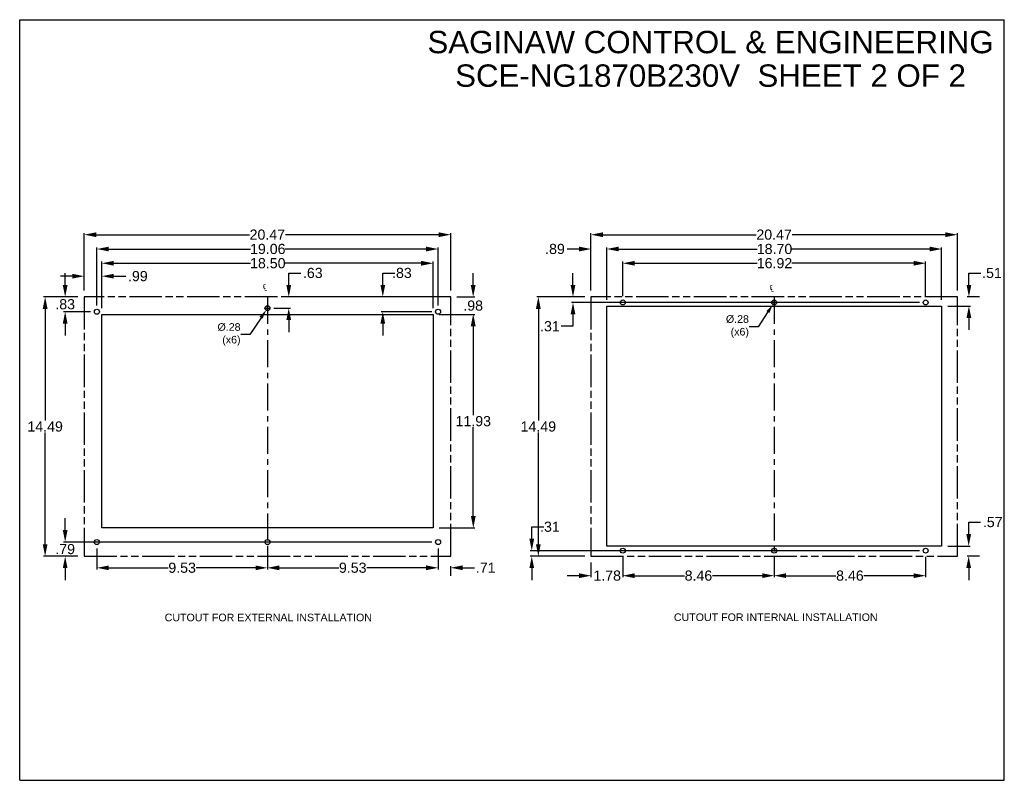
# Model space of a CAD drawing. Header units: inches. Extents: x 0 to 146, y 0 to 57.
# Tile 13 of 13: x 91 to 146, y 7 to 49. Entities that reach past the tile are written whole.
import ezdxf

# ---------------------------------------------------------------- set-up
doc = ezdxf.new("R2010")
doc.units = ezdxf.units.IN
doc.header["$LTSCALE"] = 4.033333
doc.header["$MEASUREMENT"] = 0
doc.header["$PDMODE"] = 3
doc.header["$PDSIZE"] = 0.3125
doc.linetypes.add('CENTER', pattern=[0.6, 0.375, -0.075, 0.075, -0.075])
doc.linetypes.add('PHANTOM', pattern=[0.8, 0.45, -0.05, 0.1, -0.05, 0.1, -0.05])
doc.layers.get('0').update_dxf_attribs({"linetype": 'CONTINUOUS'})
doc.layers.get('Defpoints').update_dxf_attribs({"linetype": 'CONTINUOUS'})
for name, color, linetype in [('02___PRT_ALL_AXES', 7, 'CONTINUOUS'), ('DEFAULT_1', 7, 'CENTER'), ('DEFAULT_3', 7, 'PHANTOM')]:
    doc.layers.add(name, color=color, linetype=linetype)
doc.styles.get("Standard").update_dxf_attribs({"font": 'arial.ttf'})
doc.styles.add('TEXTSTYLE_1', font='gdt', dxfattribs={"width": 0.8})
doc.dimstyles.new('DIMSTYLE_1', dxfattribs={"dimtxt": 0.566667, "dimasz": 0.666667, "dimexe": 0.09, "dimexo": 0.07, "dimgap": 0.0425, "dimtad": 0, "dimtih": 1, "dimtoh": 1, "dimzin": 4, "dimdsep": 46, "dimtxsty": 'Standard', "dimblk": '_FILLED', "dimblk1": '_FILLED', "dimblk2": '_FILLED', "dimcen": 0.09, "dimazin": 1, "dimtfac": 1, "dimtofl": 0, "dimtmove": 0, "dimatfit": 3, "dimldrblk": '_FILLED', "dimfxl": 0, "dimtolj": 1, "dimtzin": 4, "dimarcsym": 0})
doc.dimstyles.new('DIMSTYLE_2', dxfattribs={"dimtxt": 0.425, "dimasz": 0.5, "dimexe": 0.09, "dimexo": 0.07, "dimgap": 0.09, "dimtad": 0, "dimtih": 1, "dimtoh": 1, "dimzin": 4, "dimdsep": 46, "dimtxsty": 'Standard', "dimblk": '_FILLED', "dimblk1": '_FILLED', "dimblk2": '_FILLED', "dimcen": 0.09, "dimazin": 1, "dimtfac": 1, "dimtofl": 0, "dimtmove": 0, "dimatfit": 1, "dimldrblk": '_FILLED', "dimfxl": 0, "dimtolj": 1, "dimtzin": 4, "dimarcsym": 0})

# ---------------------------------------------------------------- blocks, each defined once
blk = doc.blocks.new('_FILLED')
at = {"color": 0, "linetype": 'ByBlock'}
blk.add_solid([(0, 0), (-1, 0.2), (-1, -0.2)], dxfattribs=at)
blk = doc.blocks.new('*D33')
at = {"color": 0, "linetype": 'Continuous', "lineweight": -2}
for p, q in [((94.944, 34.163), (94.944, 37.379)), ((95.61, 37.289), (104.17, 37.289)), ((114.747, 37.289), (106.177, 37.289)), ((115.414, 34.163), (115.414, 37.379))]:
    blk.add_line(p, q, dxfattribs=at)
at = {"layer": 'Defpoints', "color": 0, "linetype": 'Continuous'}
for p in [(94.944, 37.289), (94.944, 34.093), (115.414, 34.093)]:
    blk.add_point(p, dxfattribs=at)
at = {"color": 0, "linetype": 'Continuous', "lineweight": -2, "xscale": 0.6666666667, "yscale": 0.6666666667, "zscale": 0.6666666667, "rotation": 180}
blk.add_blockref('_FILLED', (94.944, 37.289), dxfattribs=at)
at = {"color": 0, "linetype": 'Continuous', "lineweight": -2, "xscale": 0.6666666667, "yscale": 0.6666666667, "zscale": 0.6666666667}
blk.add_blockref('_FILLED', (115.414, 37.289), dxfattribs=at)
at = {"color": 0, "linetype": 'Continuous', "insert": (105.173, 37.578), "char_height": 0.5667, "width": 1.48513, "attachment_point": 2}
blk.add_mtext('\\A1;20.47', dxfattribs=at)
blk = doc.blocks.new('*D34')
at = {"color": 0, "linetype": 'Continuous', "lineweight": -2}
for p, q in [((94.594, 33.813), (92.67, 33.813)), ((92.76, 33.146), (92.76, 26.898)), ((92.76, 19.99), (92.76, 26.234)), ((94.594, 19.323), (92.67, 19.323))]:
    blk.add_line(p, q, dxfattribs=at)
at = {"layer": 'Defpoints', "color": 0, "linetype": 'Continuous'}
for p in [(94.664, 33.813), (92.76, 19.323), (94.664, 19.323)]:
    blk.add_point(p, dxfattribs=at)
at = {"color": 0, "linetype": 'Continuous', "lineweight": -2, "xscale": 0.6666666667, "yscale": 0.6666666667, "zscale": 0.6666666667}
for p, rotation in [((92.76, 33.813), 90), ((92.76, 19.323), 270)]:
    blk.add_blockref('_FILLED', p, dxfattribs=dict(at, rotation=rotation))
at = {"color": 0, "linetype": 'Continuous', "insert": (92.76, 26.855), "char_height": 0.5667, "width": 1.48513, "attachment_point": 2}
blk.add_mtext('\\A1;14.49', dxfattribs=at)
blk = doc.blocks.new('*D35')
at = {"color": 0, "linetype": 'Continuous', "lineweight": -2}
for p, q in [((123.25, 34.163), (123.25, 37.379)), ((123.917, 37.289), (132.476, 37.289)), ((143.053, 37.289), (134.483, 37.289)), ((143.72, 34.163), (143.72, 37.379))]:
    blk.add_line(p, q, dxfattribs=at)
at = {"layer": 'Defpoints', "color": 0, "linetype": 'Continuous'}
for p in [(123.25, 37.289), (123.25, 34.093), (143.72, 34.093)]:
    blk.add_point(p, dxfattribs=at)
at = {"color": 0, "linetype": 'Continuous', "lineweight": -2, "xscale": 0.6666666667, "yscale": 0.6666666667, "zscale": 0.6666666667, "rotation": 180}
blk.add_blockref('_FILLED', (123.25, 37.289), dxfattribs=at)
at = {"color": 0, "linetype": 'Continuous', "lineweight": -2, "xscale": 0.6666666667, "yscale": 0.6666666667, "zscale": 0.6666666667}
blk.add_blockref('_FILLED', (143.72, 37.289), dxfattribs=at)
at = {"color": 0, "linetype": 'Continuous', "insert": (133.479, 37.578), "char_height": 0.5667, "width": 1.48513, "attachment_point": 2}
blk.add_mtext('\\A1;20.47', dxfattribs=at)
blk = doc.blocks.new('*D36')
at = {"color": 0, "linetype": 'Continuous', "lineweight": -2}
for p, q in [((122.9, 33.813), (120.22, 33.813)), ((120.31, 33.146), (120.31, 26.898)), ((120.31, 19.99), (120.31, 26.234)), ((122.9, 19.323), (120.22, 19.323))]:
    blk.add_line(p, q, dxfattribs=at)
at = {"layer": 'Defpoints', "color": 0, "linetype": 'Continuous'}
for p in [(122.97, 33.813), (120.31, 19.323), (122.97, 19.323)]:
    blk.add_point(p, dxfattribs=at)
at = {"color": 0, "linetype": 'Continuous', "lineweight": -2, "xscale": 0.6666666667, "yscale": 0.6666666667, "zscale": 0.6666666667}
for p, rotation in [((120.31, 33.813), 90), ((120.31, 19.323), 270)]:
    blk.add_blockref('_FILLED', p, dxfattribs=dict(at, rotation=rotation))
at = {"color": 0, "linetype": 'Continuous', "insert": (120.31, 26.855), "char_height": 0.5667, "width": 1.48513, "attachment_point": 2}
blk.add_mtext('\\A1;14.49', dxfattribs=at)
blk = doc.blocks.new('*D37')
at = {"color": 0, "linetype": 'Continuous', "lineweight": -2}
for p, q in [((95.649, 33.333), (95.649, 36.578)), ((96.315, 36.488), (104.225, 36.488)), ((114.042, 36.488), (106.169, 36.488)), ((114.709, 33.333), (114.709, 36.578))]:
    blk.add_line(p, q, dxfattribs=at)
at = {"layer": 'Defpoints', "color": 0, "linetype": 'Continuous'}
for p in [(114.709, 36.488), (95.649, 33.263), (114.709, 33.263)]:
    blk.add_point(p, dxfattribs=at)
at = {"color": 0, "linetype": 'Continuous', "lineweight": -2, "xscale": 0.6666666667, "yscale": 0.6666666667, "zscale": 0.6666666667, "rotation": 180}
blk.add_blockref('_FILLED', (95.649, 36.488), dxfattribs=at)
at = {"color": 0, "linetype": 'Continuous', "lineweight": -2, "xscale": 0.6666666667, "yscale": 0.6666666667, "zscale": 0.6666666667}
blk.add_blockref('_FILLED', (114.709, 36.488), dxfattribs=at)
at = {"color": 0, "linetype": 'Continuous', "insert": (105.197, 36.777), "char_height": 0.5667, "width": 1.48513, "attachment_point": 2}
blk.add_mtext('\\A1;19.06', dxfattribs=at)
blk = doc.blocks.new('*D38')
at = {"color": 0, "linetype": 'Continuous', "lineweight": -2}
for p, q in [((95.929, 33.183), (95.929, 35.783)), ((114.429, 33.183), (114.429, 35.783)), ((96.595, 35.693), (104.226, 35.693)), ((113.762, 35.693), (106.168, 35.693))]:
    blk.add_line(p, q, dxfattribs=at)
at = {"layer": 'Defpoints', "color": 0, "linetype": 'Continuous'}
for p in [(114.429, 35.693), (95.929, 33.113), (114.429, 33.113)]:
    blk.add_point(p, dxfattribs=at)
at = {"color": 0, "linetype": 'Continuous', "lineweight": -2, "xscale": 0.6666666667, "yscale": 0.6666666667, "zscale": 0.6666666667, "rotation": 180}
blk.add_blockref('_FILLED', (95.929, 35.693), dxfattribs=at)
at = {"color": 0, "linetype": 'Continuous', "lineweight": -2, "xscale": 0.6666666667, "yscale": 0.6666666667, "zscale": 0.6666666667}
blk.add_blockref('_FILLED', (114.429, 35.693), dxfattribs=at)
at = {"color": 0, "linetype": 'Continuous', "insert": (105.197, 35.982), "char_height": 0.5667, "width": 1.48513, "attachment_point": 2}
blk.add_mtext('\\A1;18.50', dxfattribs=at)
blk = doc.blocks.new('*D39')
at = {"color": 0, "linetype": 'Continuous', "lineweight": -2}
for p, q in [((116.669, 34.48), (116.669, 35.146)), ((115.764, 33.813), (116.759, 33.813)), ((114.779, 32.833), (116.759, 32.833)), ((116.669, 32.166), (116.669, 31.5))]:
    blk.add_line(p, q, dxfattribs=at)
at = {"layer": 'Defpoints', "color": 0, "linetype": 'Continuous'}
for p in [(115.694, 33.813), (114.709, 32.833), (116.669, 32.833)]:
    blk.add_point(p, dxfattribs=at)
at = {"color": 0, "linetype": 'Continuous', "lineweight": -2, "xscale": 0.6666666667, "yscale": 0.6666666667, "zscale": 0.6666666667}
for p, rotation in [((116.669, 33.813), 270), ((116.669, 32.833), 90)]:
    blk.add_blockref('_FILLED', p, dxfattribs=dict(at, rotation=rotation))
at = {"color": 0, "linetype": 'Continuous', "insert": (116.669, 33.612), "char_height": 0.5667, "width": 0.82472, "attachment_point": 2}
blk.add_mtext('\\A1;.98', dxfattribs=at)
blk = doc.blocks.new('*D40')
at = {"color": 0, "linetype": 'Continuous', "lineweight": -2}
for p, q in [((114.779, 32.833), (116.766, 32.833)), ((116.676, 32.166), (116.676, 27.198)), ((116.676, 21.57), (116.676, 26.534)), ((114.779, 20.903), (116.766, 20.903))]:
    blk.add_line(p, q, dxfattribs=at)
at = {"layer": 'Defpoints', "color": 0, "linetype": 'Continuous'}
for p in [(114.709, 32.833), (114.709, 20.903), (116.676, 20.903)]:
    blk.add_point(p, dxfattribs=at)
at = {"color": 0, "linetype": 'Continuous', "lineweight": -2, "xscale": 0.6666666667, "yscale": 0.6666666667, "zscale": 0.6666666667}
for p, rotation in [((116.676, 32.833), 90), ((116.676, 20.903), 270)]:
    blk.add_blockref('_FILLED', p, dxfattribs=dict(at, rotation=rotation))
at = {"color": 0, "linetype": 'Continuous', "insert": (116.676, 27.155), "char_height": 0.5667, "width": 1.48513, "attachment_point": 2}
blk.add_mtext('\\A1;11.93', dxfattribs=at)
blk = doc.blocks.new('*D41')
at = {"color": 0, "linetype": 'Continuous', "lineweight": -2}
for p, q in [((93.878, 34.48), (93.878, 35.146)), ((94.594, 33.813), (93.788, 33.813)), ((95.299, 32.983), (93.788, 32.983)), ((93.878, 32.316), (93.878, 31.65))]:
    blk.add_line(p, q, dxfattribs=at)
at = {"layer": 'Defpoints', "color": 0, "linetype": 'Continuous'}
for p in [(94.664, 33.813), (93.878, 32.983), (95.369, 32.983)]:
    blk.add_point(p, dxfattribs=at)
at = {"color": 0, "linetype": 'Continuous', "lineweight": -2, "xscale": 0.6666666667, "yscale": 0.6666666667, "zscale": 0.6666666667}
for p, rotation in [((93.878, 33.813), 270), ((93.878, 32.983), 90)]:
    blk.add_blockref('_FILLED', p, dxfattribs=dict(at, rotation=rotation))
at = {"color": 0, "linetype": 'Continuous', "insert": (93.878, 33.688), "char_height": 0.5667, "width": 0.82472, "attachment_point": 2}
blk.add_mtext('\\A1;.83', dxfattribs=at)
blk = doc.blocks.new('*D42')
at = {"color": 0, "linetype": 'Continuous', "lineweight": -2}
for p, q in [((106.368, 34.48), (106.368, 35.146)), ((106.368, 35.146), (107.035, 35.146)), ((115.344, 33.813), (106.278, 33.813)), ((105.529, 33.183), (106.458, 33.183)), ((106.368, 32.516), (106.368, 31.85))]:
    blk.add_line(p, q, dxfattribs=at)
at = {"layer": 'Defpoints', "color": 0, "linetype": 'Continuous'}
for p in [(115.414, 33.813), (105.459, 33.183), (106.368, 33.183)]:
    blk.add_point(p, dxfattribs=at)
at = {"color": 0, "linetype": 'Continuous', "lineweight": -2, "xscale": 0.6666666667, "yscale": 0.6666666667, "zscale": 0.6666666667}
for p, rotation in [((106.368, 33.813), 270), ((106.368, 33.183), 90)]:
    blk.add_blockref('_FILLED', p, dxfattribs=dict(at, rotation=rotation))
at = {"color": 0, "linetype": 'Continuous', "insert": (107.161, 35.436), "char_height": 0.5667, "width": 0.82472, "attachment_point": 1}
blk.add_mtext('\\A1;.63', dxfattribs=at)
blk = doc.blocks.new('*D43')
at = {"color": 0, "linetype": 'Continuous', "lineweight": -2}
for p, q in [((105.089, 33.183), (105.269, 33.183)), ((105.179, 33.093), (105.179, 33.273)), ((104.823, 32.651), (104.189, 31.704)), ((104.189, 31.704), (103.689, 31.704))]:
    blk.add_line(p, q, dxfattribs=at)
at = {"layer": 'Defpoints', "color": 0, "linetype": 'Continuous'}
for p in [(105.101, 33.067), (105.257, 33.299)]:
    blk.add_point(p, dxfattribs=at)
at = {"color": 0, "linetype": 'Continuous', "lineweight": -2, "xscale": 0.5, "yscale": 0.5, "zscale": 0.5, "rotation": 56.20658198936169}
blk.add_blockref('_FILLED', (105.101, 33.067), dxfattribs=at)
at = {"color": 0, "linetype": 'Continuous', "insert": (103.676, 32.345), "char_height": 0.425, "width": 1.39139, "attachment_point": 3}
blk.add_mtext('\\A1;%%c.28\\P(x6)', dxfattribs=at)
blk = doc.blocks.new('*D44')
at = {"color": 0, "linetype": 'Continuous', "lineweight": -2}
for p, q in [((95.649, 19.763), (95.649, 18.585)), ((105.179, 19.763), (105.179, 18.585)), ((96.315, 18.675), (99.634, 18.675)), ((104.512, 18.675), (101.191, 18.675))]:
    blk.add_line(p, q, dxfattribs=at)
at = {"layer": 'Defpoints', "color": 0, "linetype": 'Continuous'}
for p in [(95.649, 19.833), (105.179, 19.833), (105.179, 18.675)]:
    blk.add_point(p, dxfattribs=at)
at = {"color": 0, "linetype": 'Continuous', "lineweight": -2, "xscale": 0.6666666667, "yscale": 0.6666666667, "zscale": 0.6666666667, "rotation": 180}
blk.add_blockref('_FILLED', (95.649, 18.675), dxfattribs=at)
at = {"color": 0, "linetype": 'Continuous', "lineweight": -2, "xscale": 0.6666666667, "yscale": 0.6666666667, "zscale": 0.6666666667}
blk.add_blockref('_FILLED', (105.179, 18.675), dxfattribs=at)
at = {"color": 0, "linetype": 'Continuous', "insert": (100.412, 18.965), "char_height": 0.5667, "width": 1.15493, "attachment_point": 2}
blk.add_mtext('\\A1;9.53', dxfattribs=at)
blk = doc.blocks.new('*D45')
at = {"color": 0, "linetype": 'Continuous', "lineweight": -2}
for p, q in [((105.179, 19.763), (105.179, 18.585)), ((114.709, 19.763), (114.709, 18.585)), ((105.845, 18.675), (109.164, 18.675)), ((114.042, 18.675), (110.721, 18.675))]:
    blk.add_line(p, q, dxfattribs=at)
at = {"layer": 'Defpoints', "color": 0, "linetype": 'Continuous'}
for p in [(105.179, 19.833), (114.709, 19.833), (114.709, 18.675)]:
    blk.add_point(p, dxfattribs=at)
at = {"color": 0, "linetype": 'Continuous', "lineweight": -2, "xscale": 0.6666666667, "yscale": 0.6666666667, "zscale": 0.6666666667, "rotation": 180}
blk.add_blockref('_FILLED', (105.179, 18.675), dxfattribs=at)
at = {"color": 0, "linetype": 'Continuous', "lineweight": -2, "xscale": 0.6666666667, "yscale": 0.6666666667, "zscale": 0.6666666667}
blk.add_blockref('_FILLED', (114.709, 18.675), dxfattribs=at)
at = {"color": 0, "linetype": 'Continuous', "insert": (109.942, 18.965), "char_height": 0.5667, "width": 1.15493, "attachment_point": 2}
blk.add_mtext('\\A1;9.53', dxfattribs=at)
blk = doc.blocks.new('*D46')
at = {"color": 0, "linetype": 'Continuous', "lineweight": -2}
for p, q in [((114.709, 19.763), (114.709, 18.588)), ((115.414, 18.227), (115.414, 18.768)), ((114.042, 18.678), (113.375, 18.678)), ((116.08, 18.678), (116.747, 18.678))]:
    blk.add_line(p, q, dxfattribs=at)
at = {"layer": 'Defpoints', "color": 0, "linetype": 'Continuous'}
for p in [(114.709, 19.833), (114.709, 18.678), (115.414, 18.157)]:
    blk.add_point(p, dxfattribs=at)
at = {"color": 0, "linetype": 'Continuous', "lineweight": -2, "xscale": 0.6666666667, "yscale": 0.6666666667, "zscale": 0.6666666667}
blk.add_blockref('_FILLED', (114.709, 18.678), dxfattribs=at)
at = {"color": 0, "linetype": 'Continuous', "lineweight": -2, "xscale": 0.6666666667, "yscale": 0.6666666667, "zscale": 0.6666666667, "rotation": 180}
blk.add_blockref('_FILLED', (115.414, 18.678), dxfattribs=at)
at = {"color": 0, "linetype": 'Continuous', "insert": (116.819, 18.963), "char_height": 0.5667, "width": 0.82472, "attachment_point": 1}
blk.add_mtext('\\A1;.71', dxfattribs=at)
blk = doc.blocks.new('*D47')
at = {"color": 0, "linetype": 'Continuous', "lineweight": -2}
for p, q in [((93.878, 20.78), (93.878, 21.446)), ((114.359, 20.113), (93.788, 20.113)), ((94.594, 19.323), (93.788, 19.323)), ((93.878, 18.656), (93.878, 17.99))]:
    blk.add_line(p, q, dxfattribs=at)
at = {"layer": 'Defpoints', "color": 0, "linetype": 'Continuous'}
for p in [(93.878, 20.113), (114.429, 20.113), (94.664, 19.323)]:
    blk.add_point(p, dxfattribs=at)
at = {"color": 0, "linetype": 'Continuous', "lineweight": -2, "xscale": 0.6666666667, "yscale": 0.6666666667, "zscale": 0.6666666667}
for p, rotation in [((93.878, 20.113), 270), ((93.878, 19.323), 90)]:
    blk.add_blockref('_FILLED', p, dxfattribs=dict(at, rotation=rotation))
at = {"color": 0, "linetype": 'Continuous', "insert": (93.878, 20.007), "char_height": 0.5667, "width": 0.82472, "attachment_point": 2}
blk.add_mtext('\\A1;.79', dxfattribs=at)
blk = doc.blocks.new('*D48')
at = {"color": 0, "linetype": 'Continuous', "lineweight": -2}
for p, q in [((94.277, 34.97), (93.61, 34.97)), ((94.944, 34.163), (94.944, 35.06)), ((95.929, 33.183), (95.929, 35.06)), ((96.595, 34.97), (97.262, 34.97))]:
    blk.add_line(p, q, dxfattribs=at)
at = {"layer": 'Defpoints', "color": 0, "linetype": 'Continuous'}
for p in [(95.929, 34.97), (94.944, 34.093), (95.929, 33.113)]:
    blk.add_point(p, dxfattribs=at)
at = {"color": 0, "linetype": 'Continuous', "lineweight": -2, "xscale": 0.6666666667, "yscale": 0.6666666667, "zscale": 0.6666666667}
blk.add_blockref('_FILLED', (94.944, 34.97), dxfattribs=at)
at = {"color": 0, "linetype": 'Continuous', "lineweight": -2, "xscale": 0.6666666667, "yscale": 0.6666666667, "zscale": 0.6666666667, "rotation": 180}
blk.add_blockref('_FILLED', (95.929, 34.97), dxfattribs=at)
at = {"color": 0, "linetype": 'Continuous', "insert": (97.389, 35.259), "char_height": 0.5667, "width": 0.82472, "attachment_point": 1}
blk.add_mtext('\\A1;.99', dxfattribs=at)
blk = doc.blocks.new('*D49')
at = {"color": 0, "linetype": 'Continuous', "lineweight": -2}
for p, q in [((111.621, 34.48), (111.621, 35.146)), ((111.621, 35.146), (112.287, 35.146)), ((115.344, 33.813), (111.531, 33.813)), ((114.359, 32.983), (111.531, 32.983)), ((111.621, 32.316), (111.621, 31.65))]:
    blk.add_line(p, q, dxfattribs=at)
at = {"layer": 'Defpoints', "color": 0, "linetype": 'Continuous'}
for p in [(115.414, 33.813), (111.621, 32.983), (114.429, 32.983)]:
    blk.add_point(p, dxfattribs=at)
at = {"color": 0, "linetype": 'Continuous', "lineweight": -2, "xscale": 0.6666666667, "yscale": 0.6666666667, "zscale": 0.6666666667}
for p, rotation in [((111.621, 33.813), 270), ((111.621, 32.983), 90)]:
    blk.add_blockref('_FILLED', p, dxfattribs=dict(at, rotation=rotation))
at = {"color": 0, "linetype": 'Continuous', "insert": (113.239, 35.436), "char_height": 0.5667, "width": 0.82472, "attachment_point": 3}
blk.add_mtext('\\A1;.83', dxfattribs=at)
blk = doc.blocks.new('*D50')
at = {"color": 0, "linetype": 'Continuous', "lineweight": -2}
for p, q in [((124.135, 33.653), (124.135, 36.578)), ((124.802, 36.488), (132.532, 36.488)), ((142.168, 36.488), (134.474, 36.488)), ((142.835, 33.653), (142.835, 36.578))]:
    blk.add_line(p, q, dxfattribs=at)
at = {"layer": 'Defpoints', "color": 0, "linetype": 'Continuous'}
for p in [(142.835, 36.488), (124.135, 33.583), (142.835, 33.583)]:
    blk.add_point(p, dxfattribs=at)
at = {"color": 0, "linetype": 'Continuous', "lineweight": -2, "xscale": 0.6666666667, "yscale": 0.6666666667, "zscale": 0.6666666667, "rotation": 180}
blk.add_blockref('_FILLED', (124.135, 36.488), dxfattribs=at)
at = {"color": 0, "linetype": 'Continuous', "lineweight": -2, "xscale": 0.6666666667, "yscale": 0.6666666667, "zscale": 0.6666666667}
blk.add_blockref('_FILLED', (142.835, 36.488), dxfattribs=at)
at = {"color": 0, "linetype": 'Continuous', "insert": (133.503, 36.777), "char_height": 0.5667, "width": 1.48513, "attachment_point": 2}
blk.add_mtext('\\A1;18.70', dxfattribs=at)
blk = doc.blocks.new('*D51')
at = {"color": 0, "linetype": 'Continuous', "lineweight": -2}
for p, q in [((125.025, 33.853), (125.025, 35.783)), ((141.945, 33.853), (141.945, 35.783)), ((125.692, 35.693), (132.532, 35.693)), ((141.278, 35.693), (134.47, 35.693))]:
    blk.add_line(p, q, dxfattribs=at)
at = {"layer": 'Defpoints', "color": 0, "linetype": 'Continuous'}
for p in [(125.025, 35.693), (125.025, 33.783), (141.945, 33.783)]:
    blk.add_point(p, dxfattribs=at)
at = {"color": 0, "linetype": 'Continuous', "lineweight": -2, "xscale": 0.6666666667, "yscale": 0.6666666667, "zscale": 0.6666666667, "rotation": 180}
blk.add_blockref('_FILLED', (125.025, 35.693), dxfattribs=at)
at = {"color": 0, "linetype": 'Continuous', "lineweight": -2, "xscale": 0.6666666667, "yscale": 0.6666666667, "zscale": 0.6666666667}
blk.add_blockref('_FILLED', (141.945, 35.693), dxfattribs=at)
at = {"color": 0, "linetype": 'Continuous', "insert": (133.501, 35.982), "char_height": 0.5667, "width": 1.48513, "attachment_point": 2}
blk.add_mtext('\\A1;16.92', dxfattribs=at)
blk = doc.blocks.new('*D52')
at = {"color": 0, "linetype": 'Continuous', "lineweight": -2}
for p, q in [((144.362, 34.48), (144.362, 35.146)), ((144.362, 35.146), (145.029, 35.146)), ((144.954, 33.813), (144.272, 33.813)), ((143.185, 33.303), (144.452, 33.303)), ((144.362, 32.636), (144.362, 31.97))]:
    blk.add_line(p, q, dxfattribs=at)
at = {"layer": 'Defpoints', "color": 0, "linetype": 'Continuous'}
for p in [(145.024, 33.813), (143.115, 33.303), (144.362, 33.303)]:
    blk.add_point(p, dxfattribs=at)
at = {"color": 0, "linetype": 'Continuous', "lineweight": -2, "xscale": 0.6666666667, "yscale": 0.6666666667, "zscale": 0.6666666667}
for p, rotation in [((144.362, 33.813), 270), ((144.362, 33.303), 90)]:
    blk.add_blockref('_FILLED', p, dxfattribs=dict(at, rotation=rotation))
at = {"color": 0, "linetype": 'Continuous', "insert": (145.1, 35.436), "char_height": 0.5667, "width": 0.82472, "attachment_point": 1}
blk.add_mtext('\\A1;.51', dxfattribs=at)
blk = doc.blocks.new('*D53')
at = {"color": 0, "linetype": 'Continuous', "lineweight": -2}
for p, q in [((144.348, 20.56), (144.348, 21.226)), ((144.348, 21.226), (145.015, 21.226)), ((143.185, 19.893), (144.438, 19.893)), ((144.954, 19.323), (144.258, 19.323)), ((144.348, 18.656), (144.348, 17.99))]:
    blk.add_line(p, q, dxfattribs=at)
at = {"layer": 'Defpoints', "color": 0, "linetype": 'Continuous'}
for p in [(143.115, 19.893), (144.348, 19.323), (145.024, 19.323)]:
    blk.add_point(p, dxfattribs=at)
at = {"color": 0, "linetype": 'Continuous', "lineweight": -2, "xscale": 0.6666666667, "yscale": 0.6666666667, "zscale": 0.6666666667}
for p, rotation in [((144.348, 19.893), 270), ((144.348, 19.323), 90)]:
    blk.add_blockref('_FILLED', p, dxfattribs=dict(at, rotation=rotation))
at = {"color": 0, "linetype": 'Continuous', "insert": (145.142, 21.515), "char_height": 0.5667, "width": 0.82472, "attachment_point": 1}
blk.add_mtext('\\A1;.57', dxfattribs=at)
blk = doc.blocks.new('*D54')
at = {"color": 0, "linetype": 'Continuous', "lineweight": -2}
for p, q in [((133.485, 19.283), (133.485, 18.146)), ((141.945, 19.283), (141.945, 18.146)), ((134.152, 18.236), (136.934, 18.236)), ((141.278, 18.236), (138.491, 18.236))]:
    blk.add_line(p, q, dxfattribs=at)
at = {"layer": 'Defpoints', "color": 0, "linetype": 'Continuous'}
for p in [(133.485, 19.353), (141.945, 19.353), (133.485, 18.236)]:
    blk.add_point(p, dxfattribs=at)
at = {"color": 0, "linetype": 'Continuous', "lineweight": -2, "xscale": 0.6666666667, "yscale": 0.6666666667, "zscale": 0.6666666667, "rotation": 180}
blk.add_blockref('_FILLED', (133.485, 18.236), dxfattribs=at)
at = {"color": 0, "linetype": 'Continuous', "lineweight": -2, "xscale": 0.6666666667, "yscale": 0.6666666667, "zscale": 0.6666666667}
blk.add_blockref('_FILLED', (141.945, 18.236), dxfattribs=at)
at = {"color": 0, "linetype": 'Continuous', "insert": (137.713, 18.525), "char_height": 0.5667, "width": 1.15493, "attachment_point": 2}
blk.add_mtext('\\A1;8.46', dxfattribs=at)
blk = doc.blocks.new('*D55')
at = {"color": 0, "linetype": 'Continuous', "lineweight": -2}
for p, q in [((125.025, 19.283), (125.025, 18.146)), ((133.485, 19.283), (133.485, 18.146)), ((125.692, 18.236), (128.474, 18.236)), ((132.818, 18.236), (130.031, 18.236))]:
    blk.add_line(p, q, dxfattribs=at)
at = {"layer": 'Defpoints', "color": 0, "linetype": 'Continuous'}
for p in [(125.025, 19.353), (133.485, 19.353), (125.025, 18.236)]:
    blk.add_point(p, dxfattribs=at)
at = {"color": 0, "linetype": 'Continuous', "lineweight": -2, "xscale": 0.6666666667, "yscale": 0.6666666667, "zscale": 0.6666666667, "rotation": 180}
blk.add_blockref('_FILLED', (125.025, 18.236), dxfattribs=at)
at = {"color": 0, "linetype": 'Continuous', "lineweight": -2, "xscale": 0.6666666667, "yscale": 0.6666666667, "zscale": 0.6666666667}
blk.add_blockref('_FILLED', (133.485, 18.236), dxfattribs=at)
at = {"color": 0, "linetype": 'Continuous', "insert": (129.253, 18.525), "char_height": 0.5667, "width": 1.15493, "attachment_point": 2}
blk.add_mtext('\\A1;8.46', dxfattribs=at)
blk = doc.blocks.new('*D56')
at = {"color": 0, "linetype": 'Continuous', "lineweight": -2}
for p, q in [((125.025, 19.283), (125.025, 18.146)), ((123.25, 18.973), (123.25, 18.146)), ((122.583, 18.236), (121.917, 18.236)), ((125.692, 18.236), (126.358, 18.236))]:
    blk.add_line(p, q, dxfattribs=at)
at = {"layer": 'Defpoints', "color": 0, "linetype": 'Continuous'}
for p in [(125.025, 19.353), (123.25, 19.043), (125.025, 18.236)]:
    blk.add_point(p, dxfattribs=at)
at = {"color": 0, "linetype": 'Continuous', "lineweight": -2, "xscale": 0.6666666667, "yscale": 0.6666666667, "zscale": 0.6666666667}
blk.add_blockref('_FILLED', (123.25, 18.236), dxfattribs=at)
at = {"color": 0, "linetype": 'Continuous', "lineweight": -2, "xscale": 0.6666666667, "yscale": 0.6666666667, "zscale": 0.6666666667, "rotation": 180}
blk.add_blockref('_FILLED', (125.025, 18.236), dxfattribs=at)
at = {"color": 0, "linetype": 'Continuous', "insert": (124.155, 18.525), "char_height": 0.5667, "width": 1.15493, "attachment_point": 2}
blk.add_mtext('\\A1;1.78', dxfattribs=at)
blk = doc.blocks.new('*D57')
at = {"color": 0, "linetype": 'Continuous', "lineweight": -2}
for p, q in [((119.943, 20.3), (119.943, 20.966)), ((119.943, 20.966), (120.61, 20.966)), ((141.595, 19.633), (119.853, 19.633)), ((122.9, 19.323), (119.853, 19.323)), ((119.943, 18.656), (119.943, 17.99))]:
    blk.add_line(p, q, dxfattribs=at)
at = {"layer": 'Defpoints', "color": 0, "linetype": 'Continuous'}
for p in [(119.943, 19.633), (122.97, 19.323), (141.665, 19.633)]:
    blk.add_point(p, dxfattribs=at)
at = {"color": 0, "linetype": 'Continuous', "lineweight": -2, "xscale": 0.6666666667, "yscale": 0.6666666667, "zscale": 0.6666666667}
for p, rotation in [((119.943, 19.633), 270), ((119.943, 19.323), 90)]:
    blk.add_blockref('_FILLED', p, dxfattribs=dict(at, rotation=rotation))
at = {"color": 0, "linetype": 'Continuous', "insert": (121.507, 21.256), "char_height": 0.5667, "width": 0.82472, "attachment_point": 3}
blk.add_mtext('\\A1;.31', dxfattribs=at)
blk = doc.blocks.new('*D58')
at = {"color": 0, "linetype": 'Continuous', "lineweight": -2}
for p, q in [((133.485, 33.413), (133.485, 33.593)), ((133.395, 33.503), (133.575, 33.503)), ((133.131, 32.97), (132.586, 32.148)), ((132.586, 32.148), (132.086, 32.148))]:
    blk.add_line(p, q, dxfattribs=at)
at = {"layer": 'Defpoints', "color": 0, "linetype": 'Continuous'}
for p in [(133.562, 33.62), (133.408, 33.386)]:
    blk.add_point(p, dxfattribs=at)
at = {"color": 0, "linetype": 'Continuous', "lineweight": -2, "xscale": 0.5, "yscale": 0.5, "zscale": 0.5, "rotation": 56.44383916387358}
blk.add_blockref('_FILLED', (133.408, 33.386), dxfattribs=at)
at = {"color": 0, "linetype": 'Continuous', "insert": (132.074, 32.789), "char_height": 0.425, "width": 1.39139, "attachment_point": 3}
blk.add_mtext('\\A1;%%c.28\\P(x6)', dxfattribs=at)
blk = doc.blocks.new('*D59')
at = {"color": 0, "linetype": 'Continuous', "lineweight": -2}
for p, q in [((122.245, 34.48), (122.245, 35.146)), ((122.9, 33.813), (122.155, 33.813)), ((141.595, 33.503), (122.155, 33.503)), ((122.245, 32.836), (122.245, 32.17)), ((122.245, 32.17), (121.578, 32.17))]:
    blk.add_line(p, q, dxfattribs=at)
at = {"layer": 'Defpoints', "color": 0, "linetype": 'Continuous'}
for p in [(122.97, 33.813), (122.245, 33.503), (141.665, 33.503)]:
    blk.add_point(p, dxfattribs=at)
at = {"color": 0, "linetype": 'Continuous', "lineweight": -2, "xscale": 0.6666666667, "yscale": 0.6666666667, "zscale": 0.6666666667}
for p, rotation in [((122.245, 33.813), 270), ((122.245, 33.503), 90)]:
    blk.add_blockref('_FILLED', p, dxfattribs=dict(at, rotation=rotation))
at = {"color": 0, "linetype": 'Continuous', "insert": (121.507, 32.459), "char_height": 0.5667, "width": 0.82472, "attachment_point": 3}
blk.add_mtext('\\A1;.31', dxfattribs=at)
blk = doc.blocks.new('*D60')
at = {"color": 0, "linetype": 'Continuous', "lineweight": -2}
for p, q in [((122.583, 36.488), (121.917, 36.488)), ((123.25, 34.163), (123.25, 36.578)), ((124.135, 33.653), (124.135, 36.578)), ((124.802, 36.488), (125.468, 36.488))]:
    blk.add_line(p, q, dxfattribs=at)
at = {"layer": 'Defpoints', "color": 0, "linetype": 'Continuous'}
for p in [(123.25, 36.488), (123.25, 34.093), (124.135, 33.583)]:
    blk.add_point(p, dxfattribs=at)
at = {"color": 0, "linetype": 'Continuous', "lineweight": -2, "xscale": 0.6666666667, "yscale": 0.6666666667, "zscale": 0.6666666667}
blk.add_blockref('_FILLED', (123.25, 36.488), dxfattribs=at)
at = {"color": 0, "linetype": 'Continuous', "lineweight": -2, "xscale": 0.6666666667, "yscale": 0.6666666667, "zscale": 0.6666666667, "rotation": 180}
blk.add_blockref('_FILLED', (124.135, 36.488), dxfattribs=at)
at = {"color": 0, "linetype": 'Continuous', "insert": (121.79, 36.777), "char_height": 0.5667, "width": 0.82472, "attachment_point": 3}
blk.add_mtext('\\A1;.89', dxfattribs=at)

msp = doc.modelspace()

# ---------------------------------------------------------------- linework, layer by layer
at = {"color": 7, "linetype": 'Continuous'}
for p, q in [((91.338, 6.803), (91.338, 49.303)), ((91.338, 49.303), (146.338, 49.303)), ((146.338, 6.803), (146.338, 49.303)), ((124.135, 19.893), (124.135, 33.303)), ((124.135, 33.303), (142.835, 33.303)), ((142.835, 33.303), (142.835, 19.893)), ((95.929, 20.903), (95.929, 32.833)), ((95.929, 32.833), (114.429, 32.833)), ((114.429, 32.833), (114.429, 20.903)), ((114.429, 20.903), (95.929, 20.903)), ((142.835, 19.893), (124.135, 19.893)), ((91.338, 6.803), (146.338, 6.803))]:
    msp.add_line(p, q, dxfattribs=at)
at = {"layer": '02___PRT_ALL_AXES', "color": 7, "linetype": 'Continuous'}
for centre in [(125.025, 33.503), (133.485, 33.503), (141.945, 33.503), (95.649, 32.983), (105.179, 33.183), (114.709, 32.983), (95.649, 20.113), (105.179, 20.113), (114.709, 20.113), (125.025, 19.633), (133.485, 19.633), (141.945, 19.633)]:
    msp.add_circle(centre, 0.14, dxfattribs=at)
at = {"layer": 'DEFAULT_1', "color": 7, "linetype": 'CENTER'}
for p, q in [((105.179, 33.813), (105.179, 19.323)), ((133.485, 33.813), (133.485, 19.323))]:
    msp.add_line(p, q, dxfattribs=at)
at = {"layer": 'DEFAULT_3', "color": 7, "linetype": 'PHANTOM'}
for p, q in [((94.944, 33.813), (94.944, 19.323)), ((115.414, 33.813), (94.944, 33.813)), ((115.414, 19.323), (115.414, 33.813)), ((123.25, 33.813), (123.25, 19.323)), ((143.72, 33.813), (123.25, 33.813)), ((143.72, 19.323), (143.72, 33.813)), ((94.944, 19.323), (115.414, 19.323)), ((123.25, 19.323), (143.72, 19.323))]:
    msp.add_line(p, q, dxfattribs=at)

# ---------------------------------------------------------------- texts
at = {"color": 2, "linetype": 'Continuous', "line_spacing_factor": 0.9}
for s, insert, char_height, width, attachment_point in [('SAGINAW CONTROL & ENGINEERING\\PSCE-NG1870B230V  SHEET 2 OF 2', (129.928, 48.678), 1.25, 31.57063, 2), ('CUTOUT FOR EXTERNAL INSTALLATION', (99.437, 16.113), 0.425, 11.55716, 1), ('CUTOUT FOR INTERNAL INSTALLATION', (127.882, 16.128), 0.425, 11.35967, 1)]:
    msp.add_mtext(s, dxfattribs=dict(at, insert=insert, char_height=char_height, width=width, attachment_point=attachment_point))
at = {"color": 2, "linetype": 'Continuous', "char_height": 0.425, "width": 0.67292, "attachment_point": 1, "line_spacing_factor": 0.9, "style": 'TEXTSTYLE_1'}
for insert in [(104.927, 34.624), (133.229, 34.567)]:
    msp.add_mtext('{\\fgdt;q}', dxfattribs=dict(at, insert=insert))

# ---------------------------------------------------------------- dimensions: what is measured, and where the dimension line sits
at = {"color": 2, "linetype": 'Continuous'}
for base, p1, p2, angle, picture, middle in [((94.944, 37.289), (115.414, 34.093), (94.944, 34.093), 180, '*D33', (105.173, 37.289)), ((123.25, 37.289), (143.72, 34.093), (123.25, 34.093), 180, '*D35', (133.479, 37.289)), ((123.249958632, 36.488056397), (124.134958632, 33.583099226), (123.249958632, 34.093099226), 180, '*D60', (121.377228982, 36.488056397)), ((125.025, 35.693), (141.945, 33.783), (125.025, 33.783), 180, '*D51', (133.501, 35.693)), ((106.368, 33.183), (115.414, 33.813), (105.459, 33.183), 270, '*D42', (107.574, 35.146)), ((111.621, 32.983), (115.414, 33.813), (114.429, 32.983), 270, '*D49', (112.826, 35.146)), ((144.362, 33.303), (145.024, 33.813), (143.115, 33.303), 270, '*D52', (145.513, 35.146)), ((93.878, 32.983), (94.664, 33.813), (95.369, 32.983), 270, '*D41', (93.878, 33.398)), ((116.669, 32.833), (115.694, 33.813), (114.709, 32.833), 270, '*D39', (116.669, 33.323)), ((122.245, 33.503), (122.97, 33.813), (141.665, 33.503), 270, '*D59', (121.094, 32.17)), ((92.76, 19.323), (94.664, 33.813), (94.664, 19.323), 270, '*D34', (92.76, 26.566)), ((120.31, 19.323), (122.97, 33.813), (122.97, 19.323), 270, '*D36', (120.31, 26.566)), ((116.676, 20.903), (114.709, 32.833), (114.709, 20.903), 270, '*D40', (116.676, 26.866)), ((144.348, 19.323), (143.115, 19.893), (145.024, 19.323), 270, '*D53', (145.554, 21.226)), ((93.878, 20.113), (94.664, 19.323), (114.429, 20.113), 90, '*D47', (93.878, 19.718)), ((119.943, 19.633), (122.97, 19.323), (141.665, 19.633), 90, '*D57', (121.094, 20.966)), ((114.708743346, 18.678261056), (115.413743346, 18.157471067), (114.708743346, 19.833099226), 180, '*D46', (117.231197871, 18.678261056)), ((125.025, 18.236), (133.485, 19.353), (125.025, 19.353), 180, '*D55', (129.253, 18.236)), ((133.485, 18.236), (141.945, 19.353), (133.485, 19.353), 180, '*D54', (137.713, 18.236))]:
    dim = msp.add_linear_dim(base=base, p1=p1, p2=p2, angle=angle, dimstyle='DIMSTYLE_1', dxfattribs=at)
    dim.commit()
    dim.dimension.update_dxf_attribs({"geometry": picture, "text_midpoint": middle, "dimtype": 160})
for base, p1, p2, picture, middle in [((114.709, 36.488), (95.649, 33.263), (114.709, 33.263), '*D37', (105.197, 36.488)), ((142.835, 36.488), (124.135, 33.583), (142.835, 33.583), '*D50', (133.503, 36.488)), ((114.429, 35.693), (95.929, 33.113), (114.429, 33.113), '*D38', (105.197, 35.693)), ((95.928743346, 34.969990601), (94.943743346, 34.093099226), (95.928743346, 33.113099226), '*D48', (97.801472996, 34.969990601)), ((105.179, 18.675), (95.649, 19.833), (105.179, 19.833), '*D44', (100.412, 18.675)), ((114.709, 18.675), (105.179, 19.833), (114.709, 19.833), '*D45', (109.942, 18.675)), ((125.024958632, 18.236021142), (123.249958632, 19.043099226), (125.024958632, 19.353099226), '*D56', (124.155075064, 18.236021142))]:
    dim = msp.add_linear_dim(base=base, p1=p1, p2=p2, dimstyle='DIMSTYLE_1', dxfattribs=at)
    dim.commit()
    dim.dimension.update_dxf_attribs({"geometry": picture, "text_midpoint": middle, "dimtype": 160})
for p1, p2, picture, middle in [((133.562, 33.62), (133.408, 33.386), '*D58', (131.378, 32.148)), ((105.257, 33.299), (105.101, 33.067), '*D43', (102.98, 31.704))]:
    dim = msp.add_diameter_dim_2p(p1=p1, p2=p2, text='%%c<>\\P(x6)', dimstyle='DIMSTYLE_2', override={"dimpost": '<>'}, dxfattribs=at)
    dim.commit()
    dim.dimension.update_dxf_attribs({"geometry": picture, "text_midpoint": middle, "dimtype": 163})

doc.saveas('drawing.dxf')
